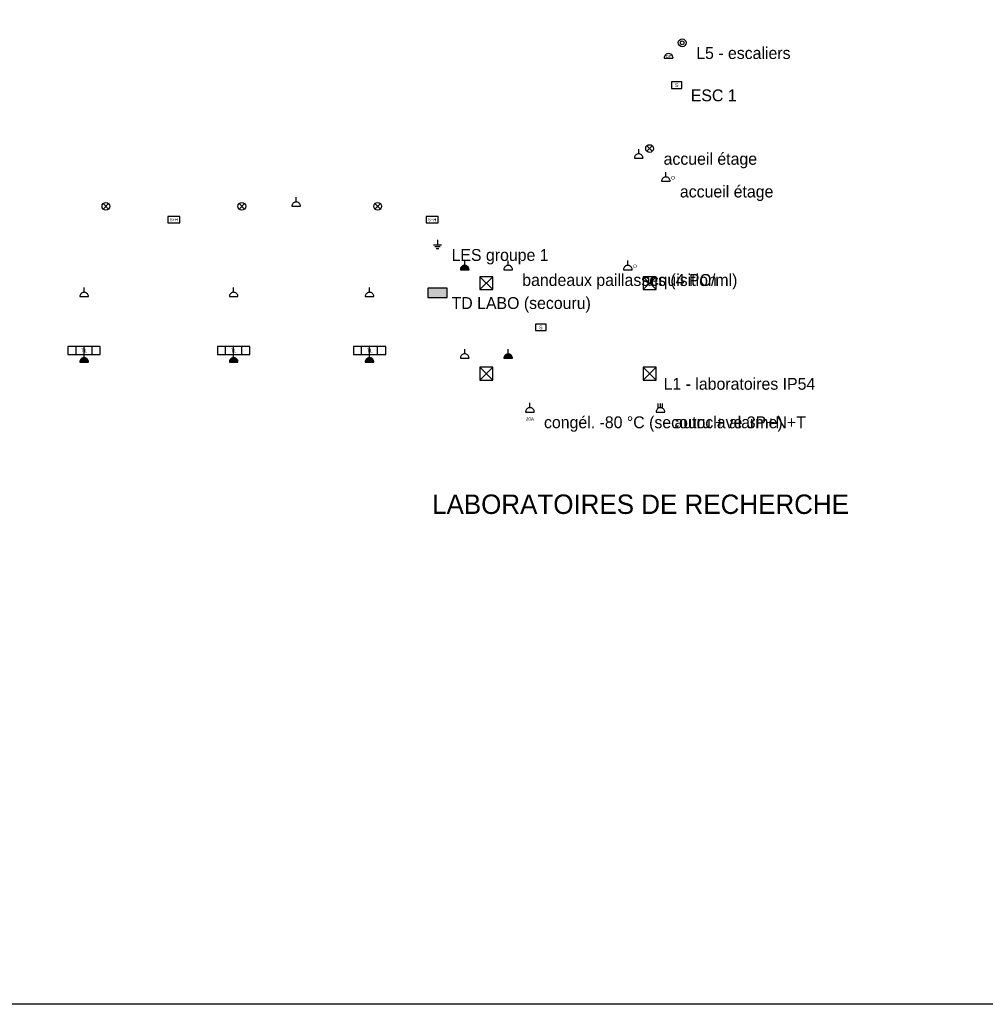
# Model space of a CAD drawing. Header units: millimetres. Extents: x 0 to 164508, y 0 to 89090.
# Tile 2 of 4: x 46412 to 91179, y 0 to 45616. Entities that reach past the tile are written whole.
import ezdxf
from ezdxf.enums import TextEntityAlignment as Align

# ---------------------------------------------------------------- set-up
doc = ezdxf.new("R2010")
doc.units = ezdxf.units.MM
for name, color, linetype in [('ELEC-ECL-CMD', 4, 'Continuous'), ('ELEC-ECL-LUM', 2, 'Continuous'), ('ELEC-ECL-SECU', 3, 'Continuous'), ('ELEC-PC-IT-ONDULE', 3, 'Continuous'), ('ELEC-PC-NORMAL', 7, 'Continuous'), ('ELEC-PC-SECOURU', 1, 'Continuous'), ('ELEC-TD', 6, 'Continuous'), ('ELEC-TEXTE', 7, 'Continuous'), ('FOND-ARCHI', 8, 'Continuous')]:
    doc.layers.add(name, color=color, linetype=linetype)
picture_1 = doc.add_image_def('image1.png', size_in_pixel=(3573, 2526))

# ---------------------------------------------------------------- blocks, each defined once
blk = doc.blocks.new('ELEC_TL')
for p, q in [((-375, -180), (-375, 180)), ((0, -180), (0, 180)), ((375, -180), (375, 180))]:
    blk.add_line(p, q)
blk.add_lwpolyline([(-750, -180), (750, -180), (750, 180), (-750, 180)], close=True)
blk.add_text('TL', height=170).set_placement((0, 0), align=Align.MIDDLE_CENTER)
blk = doc.blocks.new('ELEC_DOWNLIGHT')
for p, q in [((-127, -127), (127, 127)), ((-127, 127), (127, -127))]:
    blk.add_line(p, q)
blk.add_circle((0, 0), 180)
blk = doc.blocks.new('ELEC_PAVE')
for p, q in [((-300, -300), (300, 300)), ((-300, 300), (300, -300))]:
    blk.add_line(p, q)
blk.add_lwpolyline([(-300, -300), (300, -300), (300, 300), (-300, 300)], close=True)
blk = doc.blocks.new('ELEC_HUBLOT')
for radius in [180, 90]:
    blk.add_circle((0, 0), radius)
blk = doc.blocks.new('ELEC_DP')
blk.add_line((-210, 0), (210, 0))
blk.add_lwpolyline([(210, 0), (203, 54), (182, 105), (148, 148), (105, 182), (54, 203), (0, 210), (-54, 203), (-105, 182), (-148, 148), (-182, 105), (-203, 54), (-210, 0)])
blk.add_text('DP', height=120).set_placement((0, 90), align=Align.MIDDLE_CENTER)
blk = doc.blocks.new('ELEC_BAEH')
blk.add_lwpolyline([(-280, -150), (280, -150), (280, 150), (-280, 150)], close=True)
blk.add_text('S+H', height=140).set_placement((0, 0), align=Align.MIDDLE_CENTER)
blk = doc.blocks.new('ELEC_BAES')
blk.add_lwpolyline([(-240, -150), (240, -150), (240, 150), (-240, 150)], close=True)
blk.add_text('S', height=170).set_placement((0, 0), align=Align.MIDDLE_CENTER)
blk = doc.blocks.new('ELEC_PC')
for p, q in [((-200, 0), (200, 0)), ((0, 200), (0, 420))]:
    blk.add_line(p, q)
blk.add_lwpolyline([(200, 0), (197, 35), (188, 68), (173, 100), (153, 129), (129, 153), (100, 173), (68, 188), (35, 197), (0, 200), (-35, 197), (-68, 188), (-100, 173), (-129, 153), (-153, 129), (-173, 100), (-188, 68), (-197, 35), (-200, 0)])
blk = doc.blocks.new('ELEC_PCS')
blk.add_hatch(color=7).paths.add_polyline_path([(200, 0), (193, 52), (173, 100), (141, 141), (100, 173), (52, 193), (0, 200), (-52, 193), (-100, 173), (-141, 141), (-173, 100), (-193, 52), (-200, 0), (-200, 0)])
for p, q in [((-200, 0), (200, 0)), ((0, 200), (0, 420))]:
    blk.add_line(p, q)
blk.add_lwpolyline([(200, 0), (197, 35), (188, 68), (173, 100), (153, 129), (129, 153), (100, 173), (68, 188), (35, 197), (0, 200), (-35, 197), (-68, 188), (-100, 173), (-129, 153), (-153, 129), (-173, 100), (-188, 68), (-197, 35), (-200, 0)])
blk = doc.blocks.new('ELEC_PCO')
for p, q in [((-200, 0), (200, 0)), ((0, 200), (0, 420))]:
    blk.add_line(p, q)
blk.add_lwpolyline([(200, 0), (197, 35), (188, 68), (173, 100), (153, 129), (129, 153), (100, 173), (68, 188), (35, 197), (0, 200), (-35, 197), (-68, 188), (-100, 173), (-129, 153), (-153, 129), (-173, 100), (-188, 68), (-197, 35), (-200, 0)])
blk.add_text('O', height=160).set_placement((330, 160), align=Align.MIDDLE_CENTER)
blk = doc.blocks.new('ELEC_PC20')
for p, q in [((-200, 0), (200, 0)), ((0, 200), (0, 420))]:
    blk.add_line(p, q)
blk.add_lwpolyline([(200, 0), (197, 35), (188, 68), (173, 100), (153, 129), (129, 153), (100, 173), (68, 188), (35, 197), (0, 200), (-35, 197), (-68, 188), (-100, 173), (-129, 153), (-153, 129), (-173, 100), (-188, 68), (-197, 35), (-200, 0)])
blk.add_text('20A', height=150).set_placement((0, -320), align=Align.MIDDLE_CENTER)
blk = doc.blocks.new('ELEC_PCT')
for p, q in [((-200, 0), (200, 0)), ((-100, 170), (-100, 400)), ((0, 200), (0, 400)), ((100, 170), (100, 400))]:
    blk.add_line(p, q)
blk.add_lwpolyline([(200, 0), (197, 35), (188, 68), (173, 100), (153, 129), (129, 153), (100, 173), (68, 188), (35, 197), (0, 200), (-35, 197), (-68, 188), (-100, 173), (-129, 153), (-153, 129), (-173, 100), (-188, 68), (-197, 35), (-200, 0)])
blk = doc.blocks.new('ELEC_LES')
for p, q in [((-180, 0), (180, 0)), ((0, 220), (0, 0)), ((-120, -90), (120, -90)), ((-60, -180), (60, -180))]:
    blk.add_line(p, q)
blk = doc.blocks.new('ELEC_TD')
blk.add_lwpolyline([(-450, -220), (450, -220), (450, 220), (-450, 220)], close=True)
blk.add_solid([(-450, -220), (450, -220), (-450, 220), (450, 220)])

msp = doc.modelspace()

# ---------------------------------------------------------------- block references
at = {"layer": 'ELEC-ECL-CMD'}
msp.add_blockref('ELEC_DP', (76495.4147, 43832.526), dxfattribs=at)
at = {"layer": 'ELEC-ECL-LUM'}
for name, p in [('ELEC_HUBLOT', (77125.5252, 44545.25)), ('ELEC_DOWNLIGHT', (75613.26, 39645.2725)), ('ELEC_DOWNLIGHT', (50408.84, 36972.5575)), ('ELEC_DOWNLIGHT', (56709.945, 36972.5575)), ('ELEC_DOWNLIGHT', (63011.05, 36972.5575)), ('ELEC_PAVE', (68051.934, 33408.9375)), ('ELEC_PAVE', (75613.26, 33408.9375)), ('ELEC_TL', (49400.6632, 30290.77)), ('ELEC_TL', (56331.8787, 30290.77)), ('ELEC_TL', (62632.9837, 30290.77)), ('ELEC_PAVE', (68051.934, 29221.684)), ('ELEC_PAVE', (75613.26, 29221.684))]:
    msp.add_blockref(name, p, dxfattribs=at)
at = {"layer": 'ELEC-ECL-SECU'}
for name, p in [('ELEC_BAES', (76873.481, 42585.259)), ('ELEC_BAEH', (53559.3925, 36348.924)), ('ELEC_BAEH', (65531.492, 36348.924)), ('ELEC_BAES', (70572.376, 31359.856))]:
    msp.add_blockref(name, p, dxfattribs=at)
at = {"layer": 'ELEC-PC-IT-ONDULE'}
for name, p in [('ELEC_PCO', (76369.3926, 38130.734)), ('ELEC_LES', (65783.5362, 35190.7475)), ('ELEC_PCO', (74605.0832, 34032.571))]:
    msp.add_blockref(name, p, dxfattribs=at)
at = {"layer": 'ELEC-PC-NORMAL'}
for name, p in [('ELEC_PC', (75109.1716, 39199.82)), ('ELEC_PC', (59230.387, 36972.5575)), ('ELEC_PC', (69060.1108, 34032.571)), ('ELEC_PC', (49400.6632, 32785.304)), ('ELEC_PC', (56331.8787, 32785.304)), ('ELEC_PC', (62632.9837, 32785.304)), ('ELEC_PC', (67043.7572, 29934.408)), ('ELEC_PC20', (70068.2876, 27439.874)), ('ELEC_PCT', (76117.3484, 27439.874))]:
    msp.add_blockref(name, p, dxfattribs=at)
at = {"layer": 'ELEC-PC-SECOURU'}
for p in [(67043.7572, 34032.571), (49400.6632, 29756.227), (56331.8787, 29756.227), (62632.9837, 29756.227), (69060.1108, 29934.408)]:
    msp.add_blockref('ELEC_PCS', p, dxfattribs=at)
at = {"layer": 'ELEC-TD'}
msp.add_blockref('ELEC_TD', (65783.5362, 32963.485), dxfattribs=at)

# ---------------------------------------------------------------- texts
at = {"layer": 'ELEC-TEXTE'}
for s, height, p in [('L5 - escaliers', 550, (77775.5252, 43795.25)), ('ESC 1', 550, (77523.481, 41835.259)), ('accueil étage', 550, (76263.26, 38895.2725)), ('accueil étage', 550, (77019.3926, 37380.734)), ('LES groupe 1', 550, (66433.5362, 34440.7475)), ('bandeaux paillasses (4 PC/ml)', 550, (69710.1108, 33282.571)), ('acquisition', 550, (75255.0832, 33282.571)), ('TD LABO (secouru)', 550, (66433.5362, 32213.485)), ('L1 - laboratoires IP54', 550, (76263.26, 28471.684)), ('congél. -80 °C (secouru + alarme)', 550, (70718.2876, 26689.874)), ('autoclave 3P+N+T', 550, (76767.3484, 26689.874)), ('LABORATOIRES DE RECHERCHE', 900, (65531.492, 22718.0775))]:
    msp.add_text(s, height=height, dxfattribs=at).set_placement(p)

# ---------------------------------------------------------------- pictures from other files: only their frames are drawn
at = {"layer": 'FOND-ARCHI'}
image = msp.add_image(picture_1, insert=(0, 0), size_in_units=(126022.1, 89090.5), dxfattribs=at)

doc.saveas('drawing.dxf')
